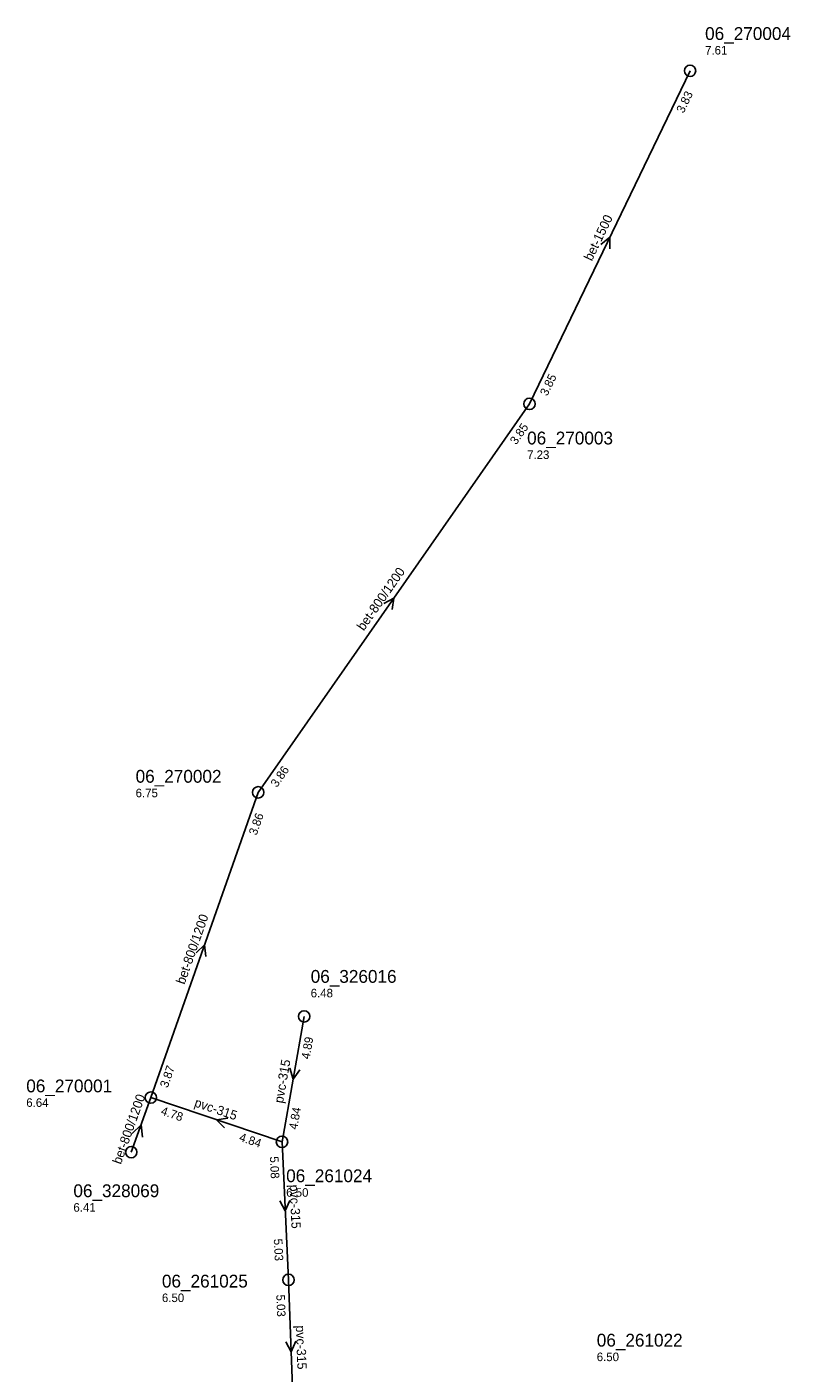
# Model space of a CAD drawing. Header units: metres. Extents: x 165198 to 166142, y 447057 to 448598.
# Tile 23 of 29: x 165423 to 165530, y 448409 to 448598. Entities that reach past the tile are written whole.
import ezdxf

# ---------------------------------------------------------------- set-up
doc = ezdxf.new("R2010")
doc.units = ezdxf.units.M

msp = doc.modelspace()

# ---------------------------------------------------------------- linework, layer by layer
at = {"layer": 'CON_BxH1500x1500mm', "linetype": 'Continuous'}
msp.add_lwpolyline([(165493.203, 448544.781), (165515.734, 448591.531)], dxfattribs=at)
at = {"layer": 'CON_BxH315x315mm', "linetype": 'Continuous'}
for points in [[(165458.485, 448441.228), (165461.593, 448458.828)], [(165458.485, 448441.228), (165440.083, 448447.427)], [(165459.4, 448421.849), (165458.485, 448441.228)], [(165460.158, 448401.684), (165459.4, 448421.849)]]:
    msp.add_lwpolyline(points, dxfattribs=at)
at = {"layer": 'CON_BxH800x1200mm', "linetype": 'Continuous'}
for points in [[(165455.151, 448490.269), (165493.203, 448544.781)], [(165440.083, 448447.427), (165455.151, 448490.269)], [(165437.34, 448439.775), (165440.083, 448447.427)]]:
    msp.add_lwpolyline(points, dxfattribs=at)
at = {"layer": 'NOD_inspectieput'}
for centre in [(165515.73, 448591.53), (165493.2, 448544.78), (165455.15, 448490.27), (165461.59, 448458.83), (165440.08, 448447.43), (165458.48, 448441.23), (165437.34, 448439.78), (165459.4, 448421.85)]:
    msp.add_circle(centre, 0.8, dxfattribs=at)
at = {"layer": 'PIJL'}
for points in [[(165503.19, 448567.17), (165504.47, 448568.16), (165504.49, 448566.55)], [(165472.76, 448516.76), (165474.18, 448517.53), (165473.94, 448515.93)], [(165446.46, 448467.73), (165447.62, 448468.85), (165447.82, 448467.25)], [(165459.58, 448451.57), (165460.04, 448450.03), (165461, 448451.32)], [(165450.88, 448444.55), (165449.28, 448444.33), (165450.42, 448443.19)], [(165437.45, 448442.4), (165438.71, 448443.6), (165438.92, 448441.87)], [(165459.59, 448433.01), (165458.94, 448431.54), (165458.16, 448432.94)], [(165460.44, 448413.23), (165459.78, 448411.77), (165459.01, 448413.18)]]:
    msp.add_lwpolyline(points, dxfattribs=at)

# ---------------------------------------------------------------- texts
at = {"layer": 'DMM_BxH1500x1500mm'}
msp.add_text('bet-1500', height=1.3, rotation=64.27, dxfattribs=at).set_placement((165501.95, 448564.74))
at = {"layer": 'DMM_BxH315x315mm'}
for rotation, p in [(79.99, (165458.62, 448446.57)), (-18.62, (165446.08, 448446.21)), (-87.3, (165459.54, 448435.19)), (-87.85, (165460.42, 448415.44))]:
    msp.add_text('pvc-315', height=1.3, rotation=rotation, dxfattribs=at).set_placement(p)
at = {"layer": 'DMM_BxH800x1200mm'}
for rotation, p in [(55.08, (165469.95, 448512.85)), (70.62, (165444.8, 448463.23)), (70.28, (165435.88, 448437.98))]:
    msp.add_text('bet-800/1200', height=1.3, rotation=rotation, dxfattribs=at).set_placement(p)
at = {"layer": 'INV_BxH1500x1500mm'}
for s, p in [('3.83', (165514.82, 448585.49)), ('3.85', (165495.69, 448545.8))]:
    msp.add_text(s, height=1.2, rotation=64.27, dxfattribs=at).set_placement(p)
at = {"layer": 'INV_BxH315x315mm'}
for s, rotation, p in [('4.89', 79.99, (165462.35, 448452.76)), ('4.78', -18.62, (165441.4, 448445.08)), ('4.84', 79.99, (165460.61, 448442.88)), ('4.84', -18.62, (165452.38, 448441.39)), ('5.08', -87.3, (165456.78, 448439.15)), ('5.03', -87.3, (165457.33, 448427.6)), ('5.03', -87.85, (165457.68, 448419.78))]:
    msp.add_text(s, height=1.2, rotation=rotation, dxfattribs=at).set_placement(p)
at = {"layer": 'INV_BxH800x1200mm'}
for s, rotation, p in [('3.85', 55.08, (165491.34, 448538.96)), ('3.86', 55.08, (165457.77, 448490.88)), ('3.86', 70.62, (165454.91, 448484.16)), ('3.87', 70.62, (165442.44, 448448.72))]:
    msp.add_text(s, height=1.2, rotation=rotation, dxfattribs=at).set_placement(p)
at = {"layer": 'NLV_inspectieput'}
for s, p in [('7.61', (165517.84, 448593.81)), ('7.23', (165492.87, 448537.05)), ('6.75', (165437.95, 448489.58)), ('6.48', (165462.51, 448461.5)), ('6.64', (165422.61, 448446.13)), ('6.50', (165459.07, 448433.52)), ('6.41', (165429.22, 448431.42)), ('6.50', (165441.64, 448418.74)), ('6.50', (165502.64, 448410.45))]:
    msp.add_text(s, height=1.2, dxfattribs=at).set_placement(p)
at = {"layer": 'NNR_inspectieput'}
for s, p in [('06_270004', (165517.84, 448595.85)), ('06_270003', (165492.87, 448539.09)), ('06_270002', (165437.95, 448491.62)), ('06_326016', (165462.51, 448463.54)), ('06_270001', (165422.61, 448448.17)), ('06_261024', (165459.07, 448435.56)), ('06_328069', (165429.22, 448433.46)), ('06_261025', (165441.64, 448420.78)), ('06_261022', (165502.64, 448412.49))]:
    msp.add_text(s, height=1.8, dxfattribs=at).set_placement(p)

doc.saveas('drawing.dxf')
